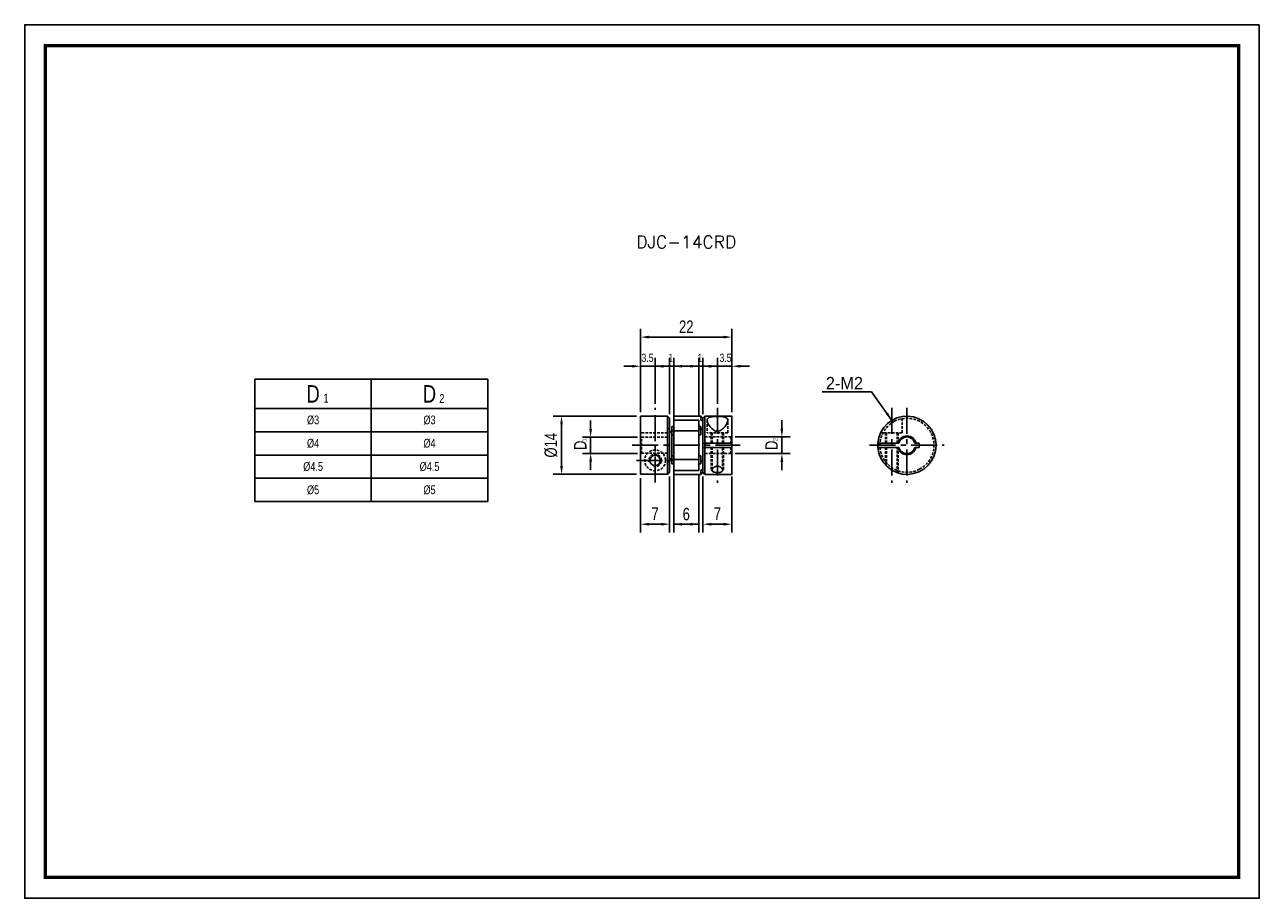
# Model space of a CAD drawing. Header units: millimetres. Extents: x 0 to 297, y 0 to 210.
import ezdxf

# ---------------------------------------------------------------- set-up
doc = ezdxf.new("R2010")
doc.units = ezdxf.units.MM
doc.header["$LTSCALE"] = 5
for name, pattern in [('CENTER', [2, 1.25, -0.25, 0.25, -0.25]), ('DASHED', [0.75, 0.5, -0.25]), ('HIDDEN2', [0.1875, 0.125, -0.0625])]:
    doc.linetypes.add(name, pattern=pattern)
doc.layers.get('0').update_dxf_attribs({"linetype": 'CONTINUOUS'})
doc.layers.get('Defpoints').update_dxf_attribs({"linetype": 'CONTINUOUS'})
for name, color, linetype in [('BM', 2, 'CONTINUOUS'), ('CT', 1, 'CENTER'), ('D', 7, 'CONTINUOUS'), ('DIM', 7, 'CONTINUOUS'), ('HD', 4, 'DASHED')]:
    doc.layers.add(name, color=color, linetype=linetype)
doc.styles.add('H', font='txt.shx')
doc.styles.get("Standard").update_dxf_attribs({"font": 'Gulim.ttf', "width": 0.8, "height": 3})
doc.dimstyles.new('LIM', dxfattribs={"dimtxt": 2, "dimasz": 2, "dimexe": 2, "dimexo": 1, "dimgap": 1, "dimtad": 1, "dimdec": 3, "dimzin": 9, "dimdsep": 46, "dimtxsty": 'Standard', "dimcen": 3, "dimclrd": 1, "dimclre": 1, "dimadec": 0, "dimazin": 0, "dimtfac": 1, "dimtdec": 3, "dimtmove": 0, "dimatfit": 3, "dimfxl": 0, "dimtolj": 1, "dimtzin": 0, "dimarcsym": 0})

# ---------------------------------------------------------------- blocks, each defined once
blk = doc.blocks.new('*D19')
at = {"layer": 'Defpoints', "color": 0}
for p in [(148.15, 101.97), (155.15, 102.42), (155.15, 89.92)]:
    blk.add_point(p, dxfattribs=at)
at = {"layer": 'DIM', "color": 1, "lineweight": -2}
for p, q in [((155.15, 101.42), (155.15, 87.92)), ((148.15, 100.97), (148.15, 87.92)), ((150.15, 89.92), (153.15, 89.92))]:
    blk.add_line(p, q, dxfattribs=at)
at = {"layer": 'DIM', "color": 1}
for points in [[(150.15, 90.25), (150.15, 89.59), (148.15, 89.92)], [(153.15, 90.25), (153.15, 89.59), (155.15, 89.92)]]:
    blk.add_solid(points, dxfattribs=at)
at = {"layer": 'DIM', "color": 0, "insert": (151.65, 92.46), "char_height": 3, "attachment_point": 5}
blk.add_mtext('\\A1;7', dxfattribs=at)
blk = doc.blocks.new('*D20')
at = {"layer": 'Defpoints', "color": 0}
for p in [(170.15, 134.9), (148.15, 115.85), (170.15, 115.85)]:
    blk.add_point(p, dxfattribs=at)
at = {"layer": 'DIM', "color": 1, "lineweight": -2}
for p, q in [((148.15, 116.85), (148.15, 136.9)), ((170.15, 116.85), (170.15, 136.9)), ((150.15, 134.9), (168.15, 134.9))]:
    blk.add_line(p, q, dxfattribs=at)
at = {"layer": 'DIM', "color": 1}
for points in [[(150.15, 135.23), (150.15, 134.57), (148.15, 134.9)], [(168.15, 135.23), (168.15, 134.57), (170.15, 134.9)]]:
    blk.add_solid(points, dxfattribs=at)
at = {"layer": 'DIM', "color": 0, "insert": (159.15, 137.4), "char_height": 3, "attachment_point": 5}
blk.add_mtext('\\A1;22', dxfattribs=at)
blk = doc.blocks.new('*D21')
at = {"layer": 'Defpoints', "color": 0}
for p in [(148.2, 115.9), (129.15, 101.92), (148.2, 101.92)]:
    blk.add_point(p, dxfattribs=at)
at = {"layer": 'DIM', "color": 1, "lineweight": -2}
for p, q in [((147.2, 115.9), (127.15, 115.9)), ((129.15, 113.9), (129.15, 103.92)), ((147.2, 101.92), (127.15, 101.92))]:
    blk.add_line(p, q, dxfattribs=at)
at = {"layer": 'DIM', "color": 1}
for points in [[(128.81, 113.9), (129.48, 113.9), (129.15, 115.9)], [(128.81, 103.92), (129.48, 103.92), (129.15, 101.92)]]:
    blk.add_solid(points, dxfattribs=at)
at = {"layer": 'DIM', "color": 0, "insert": (126.61, 108.91), "char_height": 3, "attachment_point": 5, "rotation": 90}
blk.add_mtext('\\A1;%%C14', dxfattribs=at)
blk = doc.blocks.new('*D22')
at = {"layer": 'Defpoints', "color": 0}
for p in [(136.15, 110.84), (148.4, 110.84), (148.4, 106.96)]:
    blk.add_point(p, dxfattribs=at)
at = {"layer": 'DIM', "color": 1, "lineweight": -2}
for p, q in [((136.15, 112.84), (136.15, 114.84)), ((147.4, 110.84), (134.15, 110.84)), ((136.15, 106.96), (136.15, 110.84)), ((147.4, 106.96), (134.15, 106.96)), ((136.15, 104.96), (136.15, 102.96))]:
    blk.add_line(p, q, dxfattribs=at)
at = {"layer": 'DIM', "color": 1}
for points in [[(135.81, 112.84), (136.48, 112.84), (136.15, 110.84)], [(135.81, 104.96), (136.48, 104.96), (136.15, 106.96)]]:
    blk.add_solid(points, dxfattribs=at)
at = {"layer": 'DIM', "color": 0, "insert": (133.65, 108.9), "char_height": 3, "attachment_point": 5, "rotation": 90}
blk.add_mtext('\\A1;D', dxfattribs=at)
blk = doc.blocks.new('*D23')
at = {"layer": 'Defpoints', "color": 0}
for p in [(163.15, 102.4), (170.15, 102.4), (170.15, 89.92)]:
    blk.add_point(p, dxfattribs=at)
at = {"layer": 'DIM', "color": 1, "lineweight": -2}
for p, q in [((163.15, 101.4), (163.15, 87.92)), ((170.15, 101.4), (170.15, 87.92)), ((165.15, 89.92), (168.15, 89.92))]:
    blk.add_line(p, q, dxfattribs=at)
at = {"layer": 'DIM', "color": 1}
for points in [[(165.15, 90.25), (165.15, 89.59), (163.15, 89.92)], [(168.15, 90.25), (168.15, 89.59), (170.15, 89.92)]]:
    blk.add_solid(points, dxfattribs=at)
at = {"layer": 'DIM', "color": 0, "insert": (166.65, 92.46), "char_height": 3, "attachment_point": 5}
blk.add_mtext('\\A1;7', dxfattribs=at)
blk = doc.blocks.new('*D24')
at = {"layer": 'Defpoints', "color": 0}
for p in [(169.9, 110.9), (169.9, 106.9), (182.15, 106.9)]:
    blk.add_point(p, dxfattribs=at)
at = {"layer": 'DIM', "color": 1, "lineweight": -2}
for p, q in [((182.15, 112.9), (182.15, 114.9)), ((170.9, 110.9), (184.15, 110.9)), ((182.15, 110.9), (182.15, 106.9)), ((170.9, 106.9), (184.15, 106.9)), ((182.15, 104.9), (182.15, 102.9))]:
    blk.add_line(p, q, dxfattribs=at)
at = {"layer": 'DIM', "color": 1}
for points in [[(181.81, 112.9), (182.48, 112.9), (182.15, 110.9)], [(181.81, 104.9), (182.48, 104.9), (182.15, 106.9)]]:
    blk.add_solid(points, dxfattribs=at)
at = {"layer": 'DIM', "color": 0, "insert": (179.65, 108.9), "char_height": 3, "attachment_point": 5, "rotation": 90}
blk.add_mtext('\\A1;D', dxfattribs=at)

msp = doc.modelspace()

# ---------------------------------------------------------------- linework, layer by layer
for p, q in [((55.3805, 124.7541), (111.3805, 124.7541)), ((55.3805, 124.7541), (55.3805, 95.3541)), ((111.3805, 124.7541), (111.3805, 95.3541)), ((55.3805, 95.3541), (111.3805, 95.3541))]:
    msp.add_line(p, q)
at = {"color": 4}
for p, q in [((83.3805, 124.7541), (83.3805, 95.3541)), ((55.3805, 117.7541), (111.3805, 117.7541))]:
    msp.add_line(p, q, dxfattribs=at)
at = {"color": 1}
for p, q in [((55.3805, 112.1541), (111.3805, 112.1541)), ((55.3805, 106.5541), (111.3805, 106.5541)), ((55.3805, 100.9541), (111.3805, 100.9541))]:
    msp.add_line(p, q, dxfattribs=at)
msp.add_lwpolyline([(297, 210), (0, 210), (0, 0), (297, 0)], close=True)
msp.add_lwpolyline([(292, 205, 0.8, 0.8, 0), (5, 205, 0.8, 0.8, 0), (5, 5, 0.8, 0.8, 0), (292, 5, 0.8, 0.8, 0)], format="xyseb", close=True)
at = {"layer": 'BM', "linetype": 'Continuous'}
for p, q in [((148.1477, 115.8509), (148.1477, 101.9689)), ((154.6477, 115.9009), (148.1977, 115.9009)), ((154.6477, 101.9188), (154.6477, 115.9009)), ((155.1477, 115.4009), (154.6477, 115.9009)), ((156.1477, 115.8509), (156.1477, 114.9625)), ((162.6477, 115.9009), (156.1977, 115.9009)), ((162.6477, 115.9009), (162.6477, 115.0061)), ((163.1477, 115.4009), (162.6477, 115.9009)), ((163.6477, 115.9009), (163.1477, 115.4009)), ((163.6477, 115.9009), (163.6477, 109.4009)), ((170.0977, 115.9009), (163.6477, 115.9009)), ((170.1477, 109.4009), (170.1477, 115.8509)), ((155.1477, 111.9188), (155.1477, 115.4009)), ((156.1477, 113.4009), (155.6477, 113.4009)), ((155.6477, 113.4009), (155.6477, 112.3509)), ((156.1477, 114.9053), (156.1477, 114.9625)), ((156.1477, 112.4009), (156.1477, 114.9053)), ((162.0977, 114.9553), (156.1977, 114.9553)), ((162.1477, 114.9053), (162.1477, 112.4009)), ((162.7225, 114.9195), (163.1477, 114.6579)), ((163.1477, 115.4009), (163.1477, 114.6579)), ((163.1477, 109.4009), (163.1477, 114.6579)), ((155.5728, 112.3264), (155.1477, 111.9188)), ((155.1477, 111.9188), (155.1477, 105.883)), ((162.0977, 112.3509), (155.6218, 112.3509)), ((155.6477, 112.3254), (155.6477, 105.4764)), ((156.1477, 112.3509), (156.1477, 112.4009)), ((162.1477, 112.7426), (163.1477, 112.7426)), ((162.1477, 112.4009), (162.1477, 112.3009)), ((162.1477, 112.3009), (162.1477, 105.5009)), ((162.1477, 111.4009), (162.6477, 111.4009)), ((162.6477, 111.4009), (162.6477, 112.7426)), ((163.6477, 109.4009), (163.1477, 109.4009)), ((163.1477, 108.4009), (163.1477, 109.4009)), ((163.1477, 103.1439), (163.1477, 108.4009)), ((163.1477, 108.4009), (163.6477, 108.4009)), ((163.6477, 109.4009), (170.0977, 109.4009)), ((163.6477, 108.4009), (163.6477, 109.4009)), ((163.6477, 108.4009), (163.6477, 101.9009)), ((163.6477, 108.4009), (170.0977, 108.4009)), ((170.1477, 109.4009), (170.0977, 109.4009)), ((170.0977, 108.4009), (170.1477, 108.4009)), ((170.1477, 109.4009), (170.1477, 108.4009)), ((170.1477, 101.9509), (170.1477, 108.4009)), ((205.2974, 109.4009), (205.2472, 109.4009)), ((205.2472, 108.4009), (205.2974, 108.4009)), ((205.2974, 109.4009), (210.0356, 109.4009)), ((210.0356, 108.4009), (205.2974, 108.4009)), ((210.2929, 109.4009), (210.0356, 109.4009)), ((210.0356, 108.4009), (210.2929, 108.4009)), ((214.4231, 109.4009), (214.1659, 109.4009)), ((214.1659, 108.4009), (214.4231, 108.4009)), ((214.4231, 109.4009), (215.1874, 109.4009)), ((215.1874, 108.4009), (214.4231, 108.4009)), ((215.1874, 109.4009), (215.1874, 108.4009)), ((155.1477, 105.883), (155.1477, 102.4202)), ((155.1477, 105.883), (155.5728, 105.4754)), ((155.6218, 105.4509), (162.0977, 105.4509)), ((155.6477, 104.4009), (155.6477, 105.4509)), ((155.6477, 104.4009), (156.1477, 104.4009)), ((156.1477, 105.4009), (156.1477, 105.4509)), ((156.1477, 102.8965), (156.1477, 105.4009)), ((162.6477, 106.4009), (162.1477, 106.4009)), ((162.1477, 105.5009), (162.1477, 105.4009)), ((162.1477, 105.4009), (162.1477, 102.8965)), ((162.1477, 104.4009), (162.6477, 104.4009)), ((162.6477, 106.4009), (162.6477, 104.4009)), ((163.1477, 105.0593), (162.6477, 105.0593)), ((154.6477, 101.9188), (148.1977, 101.9188)), ((156.1477, 102.8393), (156.1477, 102.8965)), ((156.1477, 102.8393), (156.1477, 101.9509)), ((156.1977, 102.8465), (162.0977, 102.8465)), ((156.1977, 101.9009), (162.6477, 101.9009)), ((162.6477, 102.7957), (162.6477, 101.9009)), ((162.6477, 101.9009), (163.1477, 102.4009)), ((163.1477, 103.1439), (162.7225, 102.8823)), ((163.1477, 103.1439), (163.1477, 102.4009)), ((163.1477, 102.4009), (163.6477, 101.9009)), ((163.6477, 101.9009), (170.0977, 101.9009))]:
    msp.add_line(p, q, dxfattribs=at)
at = {"layer": 'BM'}
for p, q in [((162.6477, 113.4009), (162.1477, 113.4009)), ((162.6477, 112.7426), (162.6477, 113.4009)), ((155.6477, 111.4009), (156.1477, 111.4009)), ((156.1477, 110.0652), (156.1477, 112.3509)), ((156.1477, 107.7366), (156.1477, 110.0652)), ((156.1477, 105.4509), (156.1477, 107.7366)), ((156.1477, 106.4009), (155.6477, 106.4009))]:
    msp.add_line(p, q, dxfattribs=at)
at = {"layer": 'BM', "linetype": 'HIDDEN2'}
for p, q in [((163.1477, 114.6579), (162.7225, 114.9195)), ((155.1477, 107.7933), (155.1477, 110.0085)), ((155.6477, 112.3509), (155.6477, 112.3254)), ((206.0974, 112.281), (206.0974, 111.9009)), ((155.6218, 105.4509), (155.6218, 105.4509)), ((155.6477, 105.4509), (155.6477, 105.4764)), ((162.7225, 102.8823), (163.1477, 103.1439))]:
    msp.add_line(p, q, dxfattribs=at)
at = {"layer": 'BM', "linetype": 'Continuous'}
msp.add_circle((151.6521, 105.269), 1.25, dxfattribs=at)
for centre, radius, start, end in [((148.1977, 115.8509), 0.05, 90, 180), ((156.1977, 115.8509), 0.05, 90, 180), ((170.0977, 115.8509), 0.05, 0, 90), ((212.2294, 108.9009), 7, 184.096044, 175.903956), ((156.1977, 114.9053), 0.05, 90, 180), ((162.0977, 114.9053), 0.05, 0, 90), ((162.0977, 112.3009), 0.05, 0, 90), ((212.2294, 108.9009), 2.25, 12.839588, 167.160412), ((212.2294, 108.9009), 2, 14.477512, 165.522488), ((212.2294, 108.9009), 7, 175.903737, 184.096044), ((212.2294, 108.9009), 2.25, 192.839588, 347.160412), ((212.2294, 108.9009), 2, 194.477512, 345.522488), ((162.0977, 105.5009), 0.05, 270, 0), ((148.1977, 101.9688), 0.0501, 179.923579, 269.928827), ((156.1977, 102.8965), 0.05, 180, 270), ((156.1977, 101.9509), 0.05, 180, 270), ((162.0977, 102.8965), 0.05, 270, 0), ((162.8077, 102.733), 0.1719, 119.703629, 158.60622), ((170.0977, 101.9509), 0.05, 270, 0)]:
    msp.add_arc(centre, radius, start, end, dxfattribs=at)
at = {"layer": 'BM', "color": 1, "linetype": 'HIDDEN2'}
msp.add_arc((151.6521, 105.269), 1.5, 255, 195, dxfattribs=at)
at = {"layer": 'BM', "linetype": 'HIDDEN2'}
for start, end in [(86.702089, 91.887106), (351.004991, 0), (0, 2.248494)]:
    msp.add_arc((151.6521, 105.269), 1.25, start, end, dxfattribs=at)
at = {"layer": 'BM', "linetype": 'Continuous'}
for points, knots in [([(162.6477, 115.0061), (162.6477, 115.0039), (162.6483, 115.0012), (162.6494, 114.9981), (162.6505, 114.9951), (162.6522, 114.9918), (162.6541, 114.9884), (162.6568, 114.9836), (162.6602, 114.9786), (162.6639, 114.9737), (162.669, 114.9669), (162.6748, 114.9602), (162.6807, 114.954), (162.6882, 114.9462), (162.6961, 114.9389), (162.7038, 114.9327), (162.7102, 114.9275), (162.7166, 114.923), (162.7225, 114.9195)], [0, 0, 0, 0, 0.10153267, 0.10153267, 0.10153267, 0.20224021, 0.20224021, 0.20224021, 0.34440262, 0.34440262, 0.34440262, 0.54187785, 0.54187785, 0.54187785, 0.79188149, 0.79188149, 0.79188149, 1, 1, 1, 1]), ([(164.1432, 114.885), (164.1432, 115.2717), (164.4137, 115.5356), (165.4768, 115.797), (166.2524, 115.8219), (167.7227, 115.7877), (168.3921, 115.7189), (169.1411, 115.297), (169.2129, 114.9329), (168.9414, 114.0643), (168.6265, 113.5583), (167.9455, 112.8528), (167.6815, 112.6248), (167.0452, 112.301), (166.6542, 112.2309), (165.9359, 112.4113), (165.6348, 112.6164), (165.1251, 113.0554), (164.91, 113.2996), (164.3747, 114.0176), (164.1432, 114.4983), (164.1432, 114.885)], [0, 0, 0, 0, 0.125, 0.125, 0.25, 0.25, 0.375, 0.375, 0.5, 0.5, 0.625, 0.625, 0.6875, 0.6875, 0.75, 0.75, 0.8125, 0.8125, 0.875, 0.875, 1, 1, 1, 1]), ([(155.6477, 112.3254), (155.6477, 112.3292), (155.6471, 112.3329), (155.6459, 112.3359), (155.6448, 112.339), (155.6432, 112.3416), (155.6412, 112.3437), (155.6385, 112.3466), (155.6351, 112.3485), (155.6314, 112.3496), (155.6263, 112.3512), (155.6205, 112.3512), (155.6146, 112.3502), (155.6071, 112.3489), (155.5993, 112.3457), (155.5916, 112.3411), (155.5852, 112.3373), (155.5788, 112.3323), (155.5728, 112.3264)], [0, 0, 0, 0, 0.10153267, 0.10153267, 0.10153267, 0.20224021, 0.20224021, 0.20224021, 0.34440262, 0.34440262, 0.34440262, 0.54187785, 0.54187785, 0.54187785, 0.79188149, 0.79188149, 0.79188149, 1, 1, 1, 1]), ([(155.5728, 105.4754), (155.5783, 105.4699), (155.5842, 105.4653), (155.5902, 105.4616), (155.5973, 105.4571), (155.6047, 105.4539), (155.6117, 105.4522), (155.6179, 105.4508), (155.624, 105.4504), (155.6294, 105.4517), (155.6333, 105.4525), (155.6369, 105.4542), (155.6398, 105.4568), (155.6421, 105.4588), (155.6441, 105.4615), (155.6455, 105.4647), (155.6466, 105.4674), (155.6474, 105.4707), (155.6476, 105.4742), (155.6476, 105.4749), (155.6477, 105.4757), (155.6477, 105.4764)], [0, 0, 0, 0, 0.19258605, 0.19258605, 0.19258605, 0.42644431, 0.42644431, 0.42644431, 0.63057895, 0.63057895, 0.63057895, 0.77443466, 0.77443466, 0.77443466, 0.88566541, 0.88566541, 0.88566541, 0.98006532, 0.98006532, 0.98006532, 1, 1, 1, 1]), ([(165.3932, 102.9168), (165.3932, 103.1041), (165.5024, 103.3125), (165.9007, 103.6889), (166.2156, 103.8622), (166.9265, 103.9022), (167.2747, 103.7552), (167.7239, 103.3952), (167.8586, 103.1816), (167.9164, 102.8007), (167.835, 102.6301), (167.4147, 102.3917), (167.0756, 102.3273), (166.3625, 102.3116), (165.9969, 102.3603), (165.5135, 102.569), (165.3932, 102.7295), (165.3932, 102.9168)], [0, 0, 0, 0, 0.125, 0.125, 0.25, 0.25, 0.375, 0.375, 0.5, 0.5, 0.625, 0.625, 0.75, 0.75, 0.875, 0.875, 1, 1, 1, 1])]:
    msp.add_open_spline(points, degree=3, knots=knots, dxfattribs=at)
msp.add_open_spline([(155.1477, 102.4202), (154.981, 102.253), (154.8144, 102.0859), (154.6477, 101.9188)], degree=3, dxfattribs=at)
at = {"layer": 'CT'}
for p, q in [((151.6521, 99.9188), (151.6521, 117.9009)), ((166.6432, 117.9009), (166.6432, 99.9009)), ((208.5974, 117.9009), (208.5974, 99.9009)), ((212.2294, 117.9009), (212.2294, 99.9009)), ((146.1477, 108.9099), (172.1477, 108.9099)), ((203.2294, 108.9009), (221.2294, 108.9009)), ((147.1521, 105.269), (156.1477, 105.269))]:
    msp.add_line(p, q, dxfattribs=at)
at = {"layer": 'DIM', "color": 1}
for p, q in [((146.1477, 127.9009), (144.1477, 127.9009)), ((148.1477, 116.8509), (148.1477, 129.9009)), ((148.1477, 127.9009), (151.6521, 127.9009)), ((153.1477, 127.9009), (151.1477, 127.9009)), ((151.6521, 118.9009), (151.6521, 129.9009)), ((153.6521, 127.9009), (165.7473, 127.9009)), ((155.1477, 116.4009), (155.1477, 129.9009)), ((155.1477, 127.9009), (156.1477, 127.9009)), ((156.1477, 114.4009), (156.1477, 129.9009)), ((158.1477, 127.9009), (162.6239, 127.9009)), ((160.1477, 127.9009), (158.1477, 127.9009)), ((162.1477, 115.9053), (162.1477, 129.9009)), ((162.1477, 127.9009), (163.1477, 127.9009)), ((164.6432, 127.9009), (162.6432, 127.9009)), ((163.1477, 116.4009), (163.1477, 129.9009)), ((165.1477, 127.9009), (169.6239, 127.9009)), ((166.6432, 118.9009), (166.6432, 129.9009)), ((166.6432, 127.9009), (170.1477, 127.9009)), ((170.1477, 116.8509), (170.1477, 129.9009)), ((172.1477, 127.9009), (174.3761, 127.9009)), ((156.1477, 101.8965), (156.1477, 87.9188)), ((162.1477, 101.8965), (162.1477, 87.9188)), ((154.1477, 89.9188), (152.1477, 89.9188)), ((162.1477, 89.9188), (156.1477, 89.9188)), ((164.1477, 89.9188), (166.1477, 89.9188))]:
    msp.add_line(p, q, dxfattribs=at)
for points in [[(146.1477, 128.2342), (146.1477, 127.5676), (148.1477, 127.9009)], [(153.6521, 128.2342), (153.6521, 127.5676), (151.6521, 127.9009)], [(153.1477, 128.2342), (153.1477, 127.5676), (155.1477, 127.9009)], [(158.1477, 128.2342), (158.1477, 127.5676), (156.1477, 127.9009)], [(160.1477, 128.2342), (160.1477, 127.5676), (162.1477, 127.9009)], [(165.1477, 128.2342), (165.1477, 127.5676), (163.1477, 127.9009)], [(164.6432, 128.2342), (164.6432, 127.5676), (166.6432, 127.9009)], [(172.1477, 128.2342), (172.1477, 127.5676), (170.1477, 127.9009)], [(158.1477, 90.2521), (158.1477, 89.5855), (156.1477, 89.9188)], [(160.1477, 90.2521), (160.1477, 89.5855), (162.1477, 89.9188)]]:
    msp.add_solid(points, dxfattribs=at)
at = {"layer": 'HD', "linetype": 'HIDDEN2'}
for p, q in [((155.1477, 112.9009), (154.6477, 112.9009)), ((164.1432, 114.885), (164.1432, 111.9009)), ((169.1432, 111.9009), (169.1432, 114.8839)), ((211.0974, 111.9009), (211.0974, 115.8086)), ((154.6477, 111.8589), (148.1477, 111.8589)), ((148.3977, 110.8374), (148.1477, 111.0946)), ((148.3977, 110.8374), (154.6477, 110.8374)), ((148.3977, 106.9644), (148.3977, 110.8374)), ((169.8977, 110.9009), (163.6477, 110.9009)), ((169.1432, 111.9009), (164.1432, 111.9009)), ((165.3932, 111.9009), (165.3932, 109.4009)), ((167.8932, 109.4009), (167.8932, 111.9009)), ((170.1477, 111.1509), (169.8977, 110.9009)), ((169.8977, 110.9009), (169.8977, 109.4009)), ((211.0974, 111.9009), (206.0974, 111.9009)), ((207.3474, 111.9009), (207.3474, 109.4009)), ((209.8474, 109.4009), (209.8474, 111.9009)), ((148.1477, 106.7072), (148.3977, 106.9644)), ((154.6477, 106.9644), (148.3977, 106.9644)), ((165.3932, 108.4009), (165.3932, 102.9168)), ((167.8932, 102.9178), (167.8932, 108.4009)), ((169.8977, 106.9009), (169.8977, 108.4009)), ((207.3474, 108.4009), (207.3474, 103.882)), ((209.8474, 102.3201), (209.8474, 108.4009)), ((155.1477, 104.9323), (154.6477, 104.9323)), ((154.6477, 104.9323), (155.1477, 104.9323)), ((163.6477, 106.9009), (169.8977, 106.9009)), ((169.8977, 106.9009), (170.1477, 106.6509)), ((165.1432, 102.9168), (165.3932, 102.9168)), ((168.1432, 102.9178), (167.8932, 102.9178))]:
    msp.add_line(p, q, dxfattribs=at)
at = {"layer": 'HD', "color": 1, "linetype": 'HIDDEN2'}
for p, q in [((165.1432, 111.9009), (165.1432, 109.4009)), ((168.1432, 111.9009), (168.1432, 109.4009)), ((207.0974, 111.9009), (207.0974, 109.4009)), ((210.0974, 111.9009), (210.0974, 109.4009)), ((165.1432, 108.4009), (165.1432, 102.9168)), ((168.1432, 108.4009), (168.1432, 102.9178)), ((207.0974, 108.4009), (207.0974, 104.1403)), ((210.0974, 108.4009), (210.0974, 102.286))]:
    msp.add_line(p, q, dxfattribs=at)
at = {"layer": 'HD', "linetype": 'HIDDEN2'}
msp.add_circle((151.6521, 105.269), 2.5, dxfattribs=at)
for start, end in [(117.664004, 175.588274), (62.335995, 117.664004), (297.664005, 62.335995), (175.588274, 184.411726), (184.411726, 242.335996), (242.335996, 297.664005)]:
    msp.add_arc((212.2294, 108.9009), 6.5, start, end, dxfattribs=at)

# ---------------------------------------------------------------- texts
for s, insert, char_height, width, attachment_point in [('D', (69.3805, 121.2541), 4.2, 28, 5), ('D', (97.3805, 121.2541), 4.2, 28, 5), ('1', (71.8763, 121.279), 2.1, 6.3, 1), ('2', (99.7467, 121.1985), 2.1, 3.36, 1), ('%%c3', (69.3805, 114.9541), 2.1, 28, 5), ('%%c3', (97.3805, 114.9541), 2.1, 28, 5), ('%%c4', (69.3805, 109.3541), 2.1, 28, 5), ('%%c4', (97.3805, 109.3541), 2.1, 28, 5), ('%%c4.5', (69.3805, 103.7541), 2.1, 28, 5), ('%%c4.5', (97.3805, 103.7541), 2.1, 28, 5), ('%%c5', (69.3805, 98.1541), 2.1, 28, 5), ('%%c5', (97.3805, 98.1541), 2.1, 28, 5)]:
    msp.add_mtext(s, dxfattribs=dict(insert=insert, char_height=char_height, width=width, attachment_point=attachment_point))
at = {"layer": 'D', "insert": (147.1082, 159.2731), "char_height": 3, "attachment_point": 1, "style": 'H'}
msp.add_mtext('DJC-14CRD', dxfattribs=at)
at = {"layer": 'DIM'}
msp.add_text('2-M2', height=3, dxfattribs=at).set_placement((192.7281, 122.3313))
at = {"layer": 'DIM', "attachment_point": 5}
for s, insert, char_height in [('3.5', (149.8256, 129.9009), 2), ('\\A1;1', (155.4216, 129.9009), 2), ('\\A1;1', (162.4411, 129.9009), 2), ('3.5', (168.5983, 129.9009), 2), ('\\A1;6', (159.1477, 92.3426), 3)]:
    msp.add_mtext(s, dxfattribs=dict(at, insert=insert, char_height=char_height))
at = {"layer": 'DIM', "char_height": 1, "attachment_point": 1, "rotation": 90}
for s, insert, width in [('1', (134.1086, 109.8116), 3.9), ('2', (180.0663, 109.9457), 6)]:
    msp.add_mtext(s, dxfattribs=dict(at, insert=insert, width=width))

# ---------------------------------------------------------------- dimensions: what is measured, and where the dimension line sits
at = {"layer": 'DIM'}
for base, p1, p2, picture, middle in [((170.1477, 134.9009), (148.1477, 115.8509), (170.1477, 115.8509), '*D20', (159.1477, 137.4049)), ((155.1477, 89.9188), (148.1477, 101.9689), (155.1477, 102.4202), '*D19', (151.6477, 92.4567)), ((170.1477, 89.9188), (163.1477, 102.4009), (170.1477, 102.4009), '*D23', (166.6477, 92.4567))]:
    dim = msp.add_linear_dim(base=base, p1=p1, p2=p2, dimstyle='LIM', dxfattribs=at)
    dim.commit()
    dim.dimension.update_dxf_attribs({"geometry": picture, "text_midpoint": middle})
for base, p1, p2, text, picture, middle in [((129.1477, 101.9188), (148.1977, 115.9009), (148.1977, 101.9188), '%%C14', '*D21', (126.6057, 108.9098)), ((136.1477, 110.8374), (148.3977, 106.9644), (148.3977, 110.8374), 'D', '*D22', (133.6457, 108.9009)), ((182.1477, 106.9009), (169.8977, 110.9009), (169.8977, 106.9009), 'D', '*D24', (179.6457, 108.9009))]:
    dim = msp.add_linear_dim(base=base, p1=p1, p2=p2, angle=90, text=text, dimstyle='LIM', dxfattribs=at)
    dim.commit()
    dim.dimension.update_dxf_attribs({"geometry": picture, "text_midpoint": middle})

# ---------------------------------------------------------------- leaders
msp.add_leader([(208.5974, 114.885), (203.7207, 121.7256), (191.8501, 121.7256)], dimstyle='LIM', override={"dimgap": 1, "dimtad": 0}, dxfattribs=at)

doc.saveas('drawing.dxf')
